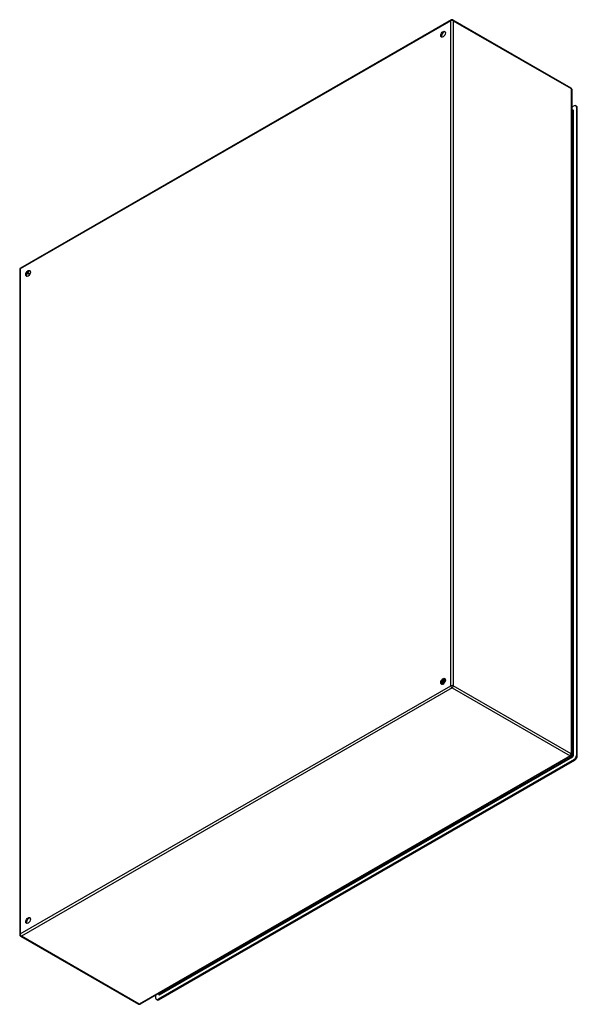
# Model space of a CAD drawing. Header units: inches. Extents: x 200.6 to 233.4, y 63.5 to 121.3.
import ezdxf

# ---------------------------------------------------------------- set-up
doc = ezdxf.new("R2010")
doc.units = ezdxf.units.IN
doc.header["$MEASUREMENT"] = 0
doc.layers.add('Visible Edges(ANSI)', color=7, linetype='Continuous', lineweight=25)
doc.layers.add('Visible Tangent Edges(ANSI)', color=7, linetype='Continuous', lineweight=25)

msp = doc.modelspace()

# ---------------------------------------------------------------- linework, layer by layer
at = {"layer": 'Visible Edges(ANSI)'}
for p, q in [((225.945, 121.308), (200.629, 106.73)), ((226.044, 121.308), (232.975, 117.317)), ((233.024, 117.231), (233.024, 78.151)), ((233.164, 116.259), (233.024, 116.179)), ((233.024, 116.018), (233.072, 115.99)), ((233.31, 116.241), (233.262, 116.269)), ((233.303, 116.179), (233.303, 78.095)), ((233.351, 78.067), (233.351, 116.151)), ((200.579, 106.644), (200.579, 67.563)), ((225.391, 82.329), (225.388, 82.33)), ((225.393, 82.314), (225.39, 82.316)), ((225.407, 82.371), (225.391, 82.362)), ((225.408, 82.335), (225.411, 82.334)), ((225.418, 82.442), (225.415, 82.443)), ((225.428, 82.294), (225.425, 82.296)), ((225.442, 82.351), (225.426, 82.342)), ((225.429, 82.309), (225.426, 82.311)), ((225.432, 82.469), (225.435, 82.468)), ((225.446, 82.317), (225.449, 82.315)), ((225.456, 82.426), (225.453, 82.427)), ((225.477, 82.331), (225.461, 82.321)), ((225.465, 82.291), (225.464, 82.291)), ((225.469, 82.454), (225.472, 82.453)), ((225.494, 82.41), (225.491, 82.411)), ((225.497, 82.57), (225.496, 82.571)), ((225.498, 82.554), (225.498, 82.535)), ((225.506, 82.439), (225.509, 82.437)), ((225.523, 82.579), (225.525, 82.577)), ((225.531, 82.554), (225.528, 82.556)), ((225.531, 82.394), (225.528, 82.395)), ((225.533, 82.534), (225.533, 82.515)), ((225.543, 82.423), (225.546, 82.422)), ((225.556, 82.562), (225.559, 82.561)), ((225.565, 82.574), (225.563, 82.576)), ((225.565, 82.538), (225.563, 82.54)), ((225.567, 82.514), (225.567, 82.495)), ((225.589, 82.545), (225.592, 82.544)), ((225.6, 82.554), (225.597, 82.555)), ((225.599, 82.522), (225.597, 82.523)), ((225.601, 82.516), (225.6, 82.516)), ((232.975, 78.065), (207.659, 63.486)), ((233.164, 77.854), (208.71, 63.772)), ((208.758, 63.744), (233.212, 77.826)), ((200.629, 67.478), (207.56, 63.486)), ((208.571, 63.853), (208.571, 64.012)), ((208.66, 63.735), (208.612, 63.763)), ((208.712, 64.093), (208.758, 64.066))]:
    msp.add_line(p, q, dxfattribs=at)
at = {"layer": 'Visible Edges(ANSI)', "flags": 128}
for points in [[(233.077, 115.989), (233.075, 115.989), (233.072, 115.99)], [(225.374, 82.353), (225.378, 82.355), (225.381, 82.356), (225.385, 82.358), (225.389, 82.36), (225.392, 82.362), (225.396, 82.364), (225.399, 82.366), (225.403, 82.369), (225.406, 82.372), (225.41, 82.374), (225.414, 82.377), (225.417, 82.38), (225.421, 82.383), (225.424, 82.387), (225.427, 82.39), (225.431, 82.394), (225.434, 82.397), (225.437, 82.401), (225.441, 82.405), (225.444, 82.409), (225.447, 82.413), (225.45, 82.417), (225.453, 82.421), (225.456, 82.426)], [(225.453, 82.427), (225.45, 82.423), (225.447, 82.419), (225.444, 82.415), (225.441, 82.411), (225.438, 82.407), (225.435, 82.403), (225.432, 82.4), (225.429, 82.396), (225.426, 82.393), (225.422, 82.389), (225.419, 82.386), (225.416, 82.383), (225.412, 82.38), (225.409, 82.377), (225.405, 82.375), (225.402, 82.372), (225.399, 82.369), (225.395, 82.367), (225.392, 82.365), (225.388, 82.363), (225.385, 82.361), (225.381, 82.359), (225.378, 82.358), (225.375, 82.356)], [(225.388, 82.33), (225.387, 82.33), (225.387, 82.33), (225.386, 82.33), (225.385, 82.33), (225.385, 82.33), (225.384, 82.33), (225.384, 82.33), (225.383, 82.33), (225.383, 82.33), (225.382, 82.33), (225.382, 82.33), (225.381, 82.33), (225.38, 82.33), (225.38, 82.33), (225.379, 82.33), (225.379, 82.33), (225.378, 82.33), (225.378, 82.33), (225.377, 82.33), (225.377, 82.33), (225.376, 82.33), (225.376, 82.33), (225.375, 82.33), (225.375, 82.33)], [(225.375, 82.329), (225.375, 82.329), (225.376, 82.329), (225.377, 82.328), (225.377, 82.328), (225.378, 82.328), (225.378, 82.328), (225.379, 82.328), (225.38, 82.328), (225.38, 82.328), (225.381, 82.328), (225.382, 82.328), (225.382, 82.328), (225.383, 82.328), (225.384, 82.328), (225.384, 82.328), (225.385, 82.328), (225.386, 82.328), (225.387, 82.328), (225.387, 82.328), (225.388, 82.328), (225.389, 82.328), (225.389, 82.329), (225.39, 82.329), (225.391, 82.329)], [(225.426, 82.311), (225.423, 82.31), (225.421, 82.31), (225.418, 82.31), (225.416, 82.31), (225.413, 82.31), (225.411, 82.31), (225.408, 82.31), (225.406, 82.31), (225.404, 82.311), (225.402, 82.311), (225.399, 82.312), (225.397, 82.313), (225.395, 82.313), (225.393, 82.314), (225.391, 82.315), (225.389, 82.316), (225.387, 82.318), (225.386, 82.319), (225.384, 82.32), (225.382, 82.322), (225.38, 82.323), (225.379, 82.325), (225.377, 82.327), (225.376, 82.329)], [(225.388, 82.33), (225.387, 82.331), (225.387, 82.332), (225.386, 82.333), (225.386, 82.334), (225.385, 82.335), (225.385, 82.336), (225.385, 82.337), (225.384, 82.338), (225.384, 82.339), (225.383, 82.34), (225.383, 82.341), (225.383, 82.342), (225.382, 82.343), (225.382, 82.344), (225.381, 82.345), (225.381, 82.346), (225.38, 82.347), (225.38, 82.349), (225.38, 82.35), (225.379, 82.351), (225.379, 82.352), (225.378, 82.353), (225.378, 82.354), (225.377, 82.355)], [(225.381, 82.396), (225.383, 82.398), (225.385, 82.399), (225.387, 82.401), (225.389, 82.402), (225.391, 82.404), (225.393, 82.405), (225.395, 82.407), (225.397, 82.409), (225.399, 82.411), (225.401, 82.413), (225.402, 82.414), (225.404, 82.416), (225.406, 82.418), (225.408, 82.42), (225.41, 82.422), (225.412, 82.424), (225.413, 82.427), (225.415, 82.429), (225.417, 82.431), (225.419, 82.433), (225.42, 82.436), (225.422, 82.438), (225.424, 82.44), (225.426, 82.443)], [(225.382, 82.4), (225.384, 82.401), (225.385, 82.403), (225.387, 82.404), (225.388, 82.406), (225.39, 82.408), (225.392, 82.409), (225.393, 82.411), (225.395, 82.412), (225.396, 82.414), (225.398, 82.416), (225.399, 82.417), (225.401, 82.419), (225.402, 82.421), (225.404, 82.423), (225.405, 82.424), (225.407, 82.426), (225.408, 82.428), (225.41, 82.43), (225.411, 82.432), (225.413, 82.434), (225.414, 82.436), (225.416, 82.438), (225.417, 82.44), (225.418, 82.442)], [(225.403, 82.346), (225.402, 82.347), (225.401, 82.347), (225.4, 82.348), (225.4, 82.348), (225.399, 82.348), (225.398, 82.349), (225.397, 82.349), (225.396, 82.35), (225.395, 82.35), (225.395, 82.351), (225.394, 82.351), (225.393, 82.352), (225.392, 82.352), (225.391, 82.353), (225.39, 82.353), (225.389, 82.353), (225.389, 82.354), (225.388, 82.354), (225.387, 82.355), (225.386, 82.355), (225.385, 82.356), (225.384, 82.356), (225.384, 82.357), (225.383, 82.357)], [(225.415, 82.443), (225.414, 82.441), (225.413, 82.439), (225.412, 82.438), (225.41, 82.436), (225.409, 82.434), (225.408, 82.433), (225.407, 82.431), (225.405, 82.429), (225.404, 82.428), (225.403, 82.426), (225.401, 82.425), (225.4, 82.423), (225.399, 82.421), (225.397, 82.42), (225.396, 82.418), (225.395, 82.417), (225.393, 82.415), (225.392, 82.414), (225.391, 82.412), (225.389, 82.411), (225.388, 82.41), (225.386, 82.408), (225.385, 82.407), (225.384, 82.406)], [(225.407, 82.337), (225.406, 82.337), (225.406, 82.336), (225.405, 82.336), (225.404, 82.336), (225.404, 82.335), (225.403, 82.335), (225.402, 82.335), (225.402, 82.334), (225.401, 82.334), (225.4, 82.334), (225.4, 82.333), (225.399, 82.333), (225.398, 82.333), (225.398, 82.332), (225.397, 82.332), (225.396, 82.331), (225.395, 82.331), (225.395, 82.331), (225.394, 82.33), (225.393, 82.33), (225.393, 82.33), (225.392, 82.329), (225.391, 82.329), (225.391, 82.329)], [(225.393, 82.314), (225.394, 82.314), (225.395, 82.313), (225.397, 82.312), (225.398, 82.312), (225.399, 82.311), (225.401, 82.311), (225.402, 82.31), (225.404, 82.31), (225.405, 82.31), (225.406, 82.309), (225.408, 82.309), (225.409, 82.309), (225.411, 82.308), (225.412, 82.308), (225.414, 82.308), (225.416, 82.308), (225.417, 82.308), (225.419, 82.308), (225.42, 82.308), (225.422, 82.308), (225.424, 82.308), (225.425, 82.309), (225.427, 82.309), (225.429, 82.309)], [(225.395, 82.364), (225.396, 82.363), (225.396, 82.361), (225.397, 82.36), (225.397, 82.359), (225.398, 82.358), (225.398, 82.357), (225.399, 82.356), (225.399, 82.354), (225.4, 82.353), (225.4, 82.352), (225.401, 82.351), (225.402, 82.35), (225.402, 82.348), (225.403, 82.347), (225.403, 82.346), (225.404, 82.345), (225.404, 82.344), (225.405, 82.343), (225.405, 82.341), (225.406, 82.34), (225.406, 82.339), (225.407, 82.338), (225.407, 82.337), (225.408, 82.335)], [(225.415, 82.443), (225.415, 82.443), (225.414, 82.444), (225.414, 82.444), (225.413, 82.444), (225.412, 82.445), (225.412, 82.445), (225.411, 82.445), (225.41, 82.446), (225.41, 82.446), (225.409, 82.446), (225.409, 82.447), (225.408, 82.447), (225.407, 82.448), (225.407, 82.448), (225.406, 82.448), (225.406, 82.449), (225.405, 82.449), (225.404, 82.449), (225.404, 82.45), (225.403, 82.45), (225.402, 82.45), (225.402, 82.451), (225.401, 82.451), (225.401, 82.452)], [(225.557, 82.385), (225.55, 82.388), (225.544, 82.39), (225.537, 82.393), (225.531, 82.396), (225.524, 82.399), (225.518, 82.402), (225.511, 82.405), (225.505, 82.408), (225.499, 82.41), (225.492, 82.413), (225.486, 82.416), (225.479, 82.419), (225.473, 82.422), (225.466, 82.425), (225.46, 82.428), (225.453, 82.43), (225.447, 82.433), (225.44, 82.436), (225.434, 82.439), (225.427, 82.442), (225.421, 82.445), (225.414, 82.448), (225.408, 82.451), (225.402, 82.453)], [(225.407, 82.371), (225.41, 82.372), (225.412, 82.374), (225.415, 82.375), (225.417, 82.377), (225.42, 82.379), (225.422, 82.381), (225.425, 82.383), (225.427, 82.385), (225.429, 82.387), (225.432, 82.389), (225.434, 82.391), (225.436, 82.394), (225.439, 82.396), (225.441, 82.398), (225.443, 82.401), (225.446, 82.403), (225.448, 82.406), (225.45, 82.409), (225.452, 82.412), (225.454, 82.414), (225.457, 82.417), (225.459, 82.42), (225.461, 82.423), (225.463, 82.426)], [(225.491, 82.411), (225.488, 82.407), (225.485, 82.402), (225.482, 82.398), (225.478, 82.394), (225.475, 82.39), (225.472, 82.386), (225.469, 82.382), (225.465, 82.378), (225.462, 82.374), (225.458, 82.371), (225.455, 82.367), (225.451, 82.364), (225.448, 82.361), (225.444, 82.358), (225.44, 82.355), (225.437, 82.352), (225.433, 82.349), (225.429, 82.347), (225.426, 82.345), (225.422, 82.342), (225.419, 82.34), (225.415, 82.339), (225.411, 82.337), (225.408, 82.335)], [(225.411, 82.334), (225.414, 82.335), (225.418, 82.337), (225.422, 82.339), (225.425, 82.341), (225.429, 82.343), (225.433, 82.345), (225.436, 82.348), (225.44, 82.35), (225.443, 82.353), (225.447, 82.356), (225.451, 82.359), (225.454, 82.362), (225.458, 82.366), (225.461, 82.369), (225.465, 82.373), (225.468, 82.376), (225.472, 82.38), (225.475, 82.384), (225.478, 82.388), (225.481, 82.392), (225.485, 82.397), (225.488, 82.401), (225.491, 82.405), (225.494, 82.41)], [(225.464, 82.291), (225.461, 82.291), (225.458, 82.29), (225.456, 82.29), (225.453, 82.29), (225.45, 82.29), (225.448, 82.29), (225.445, 82.29), (225.443, 82.29), (225.44, 82.29), (225.438, 82.291), (225.436, 82.291), (225.433, 82.292), (225.431, 82.293), (225.429, 82.294), (225.427, 82.295), (225.425, 82.296), (225.423, 82.297), (225.421, 82.298), (225.419, 82.3), (225.417, 82.301), (225.415, 82.303), (225.414, 82.305), (225.412, 82.307), (225.411, 82.309)], [(225.415, 82.479), (225.416, 82.479), (225.416, 82.478), (225.417, 82.478), (225.418, 82.478), (225.418, 82.477), (225.419, 82.477), (225.42, 82.476), (225.421, 82.476), (225.421, 82.476), (225.422, 82.475), (225.423, 82.475), (225.423, 82.474), (225.424, 82.474), (225.425, 82.474), (225.425, 82.473), (225.426, 82.473), (225.427, 82.472), (225.427, 82.472), (225.428, 82.471), (225.429, 82.471), (225.429, 82.471), (225.43, 82.47), (225.431, 82.47), (225.432, 82.469)], [(225.426, 82.311), (225.425, 82.312), (225.425, 82.313), (225.424, 82.314), (225.424, 82.315), (225.423, 82.316), (225.423, 82.317), (225.422, 82.318), (225.422, 82.319), (225.421, 82.32), (225.421, 82.321), (225.421, 82.322), (225.42, 82.323), (225.42, 82.324), (225.419, 82.325), (225.419, 82.326), (225.418, 82.327), (225.418, 82.328), (225.417, 82.329), (225.417, 82.33), (225.416, 82.331), (225.416, 82.332), (225.416, 82.334), (225.415, 82.335), (225.415, 82.336)], [(225.426, 82.443), (225.425, 82.443), (225.425, 82.443), (225.425, 82.443), (225.424, 82.442), (225.424, 82.442), (225.424, 82.442), (225.423, 82.442), (225.423, 82.442), (225.423, 82.442), (225.423, 82.442), (225.422, 82.442), (225.422, 82.442), (225.422, 82.442), (225.421, 82.442), (225.421, 82.442), (225.421, 82.442), (225.421, 82.442), (225.42, 82.442), (225.42, 82.442), (225.42, 82.442), (225.419, 82.442), (225.419, 82.442), (225.419, 82.442), (225.418, 82.442)], [(225.442, 82.326), (225.441, 82.326), (225.44, 82.327), (225.439, 82.327), (225.438, 82.328), (225.437, 82.328), (225.436, 82.329), (225.435, 82.329), (225.434, 82.33), (225.433, 82.33), (225.432, 82.331), (225.431, 82.331), (225.43, 82.332), (225.43, 82.332), (225.429, 82.333), (225.428, 82.333), (225.427, 82.334), (225.426, 82.334), (225.425, 82.335), (225.424, 82.335), (225.423, 82.336), (225.422, 82.336), (225.421, 82.337), (225.42, 82.337), (225.419, 82.338)], [(225.453, 82.427), (225.452, 82.428), (225.451, 82.428), (225.45, 82.429), (225.448, 82.43), (225.447, 82.43), (225.446, 82.431), (225.445, 82.431), (225.444, 82.432), (225.443, 82.433), (225.442, 82.433), (225.44, 82.434), (225.439, 82.435), (225.438, 82.435), (225.437, 82.436), (225.436, 82.437), (225.435, 82.437), (225.434, 82.438), (225.432, 82.439), (225.431, 82.439), (225.43, 82.44), (225.429, 82.441), (225.428, 82.441), (225.427, 82.442), (225.426, 82.443)], [(225.428, 82.294), (225.429, 82.294), (225.43, 82.293), (225.431, 82.292), (225.433, 82.292), (225.434, 82.291), (225.435, 82.291), (225.437, 82.29), (225.438, 82.29), (225.439, 82.29), (225.441, 82.289), (225.442, 82.289), (225.444, 82.289), (225.445, 82.289), (225.446, 82.288), (225.448, 82.288), (225.449, 82.288), (225.451, 82.288), (225.452, 82.288), (225.454, 82.288), (225.456, 82.288), (225.457, 82.288), (225.459, 82.288), (225.46, 82.289), (225.462, 82.289)], [(225.445, 82.318), (225.445, 82.318), (225.444, 82.317), (225.443, 82.317), (225.443, 82.316), (225.442, 82.316), (225.441, 82.316), (225.441, 82.315), (225.44, 82.315), (225.439, 82.315), (225.438, 82.314), (225.438, 82.314), (225.437, 82.313), (225.436, 82.313), (225.436, 82.313), (225.435, 82.312), (225.434, 82.312), (225.434, 82.312), (225.433, 82.311), (225.432, 82.311), (225.431, 82.311), (225.431, 82.31), (225.43, 82.31), (225.429, 82.309), (225.429, 82.309)], [(225.456, 82.535), (225.455, 82.532), (225.454, 82.529), (225.454, 82.527), (225.453, 82.524), (225.452, 82.521), (225.452, 82.518), (225.451, 82.516), (225.45, 82.513), (225.449, 82.51), (225.448, 82.507), (225.447, 82.505), (225.446, 82.502), (225.445, 82.499), (225.444, 82.496), (225.443, 82.494), (225.442, 82.491), (225.441, 82.488), (225.439, 82.485), (225.438, 82.483), (225.437, 82.48), (225.436, 82.477), (225.434, 82.475), (225.433, 82.472), (225.432, 82.469)], [(225.433, 82.345), (225.433, 82.344), (225.434, 82.343), (225.435, 82.342), (225.435, 82.341), (225.436, 82.339), (225.436, 82.338), (225.437, 82.337), (225.437, 82.336), (225.438, 82.335), (225.438, 82.333), (225.439, 82.332), (225.439, 82.331), (225.44, 82.33), (225.44, 82.329), (225.441, 82.328), (225.442, 82.326), (225.442, 82.325), (225.443, 82.324), (225.443, 82.323), (225.444, 82.322), (225.444, 82.32), (225.445, 82.319), (225.445, 82.318), (225.446, 82.317)], [(225.435, 82.468), (225.436, 82.471), (225.437, 82.474), (225.439, 82.477), (225.44, 82.48), (225.442, 82.483), (225.443, 82.486), (225.444, 82.488), (225.445, 82.491), (225.447, 82.494), (225.448, 82.497), (225.449, 82.5), (225.45, 82.503), (225.451, 82.506), (225.452, 82.509), (225.453, 82.512), (225.454, 82.515), (225.455, 82.518), (225.456, 82.521), (225.456, 82.524), (225.457, 82.527), (225.458, 82.53), (225.459, 82.533), (225.459, 82.536), (225.46, 82.539)], [(225.435, 82.468), (225.435, 82.468), (225.435, 82.468), (225.435, 82.468), (225.436, 82.468), (225.436, 82.469), (225.436, 82.469), (225.437, 82.469), (225.437, 82.469), (225.437, 82.469), (225.437, 82.469), (225.438, 82.469), (225.438, 82.469), (225.438, 82.469), (225.439, 82.469), (225.439, 82.469), (225.439, 82.469), (225.439, 82.469), (225.44, 82.469), (225.44, 82.469), (225.44, 82.469), (225.44, 82.469), (225.441, 82.469), (225.441, 82.469), (225.441, 82.47)], [(225.441, 82.47), (225.443, 82.472), (225.444, 82.475), (225.445, 82.478), (225.447, 82.481), (225.448, 82.484), (225.449, 82.487), (225.45, 82.49), (225.451, 82.494), (225.453, 82.497), (225.454, 82.5), (225.455, 82.503), (225.455, 82.506), (225.456, 82.509), (225.457, 82.512), (225.458, 82.515), (225.459, 82.518), (225.459, 82.521), (225.46, 82.524), (225.46, 82.527), (225.461, 82.53), (225.461, 82.533), (225.462, 82.536), (225.462, 82.539), (225.462, 82.542)], [(225.441, 82.47), (225.442, 82.469), (225.444, 82.468), (225.445, 82.468), (225.446, 82.467), (225.447, 82.466), (225.448, 82.466), (225.449, 82.465), (225.45, 82.464), (225.452, 82.464), (225.453, 82.463), (225.454, 82.462), (225.455, 82.462), (225.456, 82.461), (225.457, 82.46), (225.458, 82.46), (225.46, 82.459), (225.461, 82.458), (225.462, 82.458), (225.463, 82.457), (225.464, 82.457), (225.465, 82.456), (225.466, 82.455), (225.468, 82.455), (225.469, 82.454)], [(225.442, 82.351), (225.445, 82.352), (225.447, 82.354), (225.45, 82.356), (225.452, 82.357), (225.455, 82.359), (225.458, 82.361), (225.46, 82.363), (225.463, 82.366), (225.465, 82.368), (225.468, 82.37), (225.47, 82.372), (225.473, 82.375), (225.475, 82.378), (225.477, 82.38), (225.48, 82.383), (225.482, 82.386), (225.485, 82.388), (225.487, 82.391), (225.489, 82.394), (225.491, 82.397), (225.494, 82.4), (225.496, 82.403), (225.498, 82.407), (225.5, 82.41)], [(225.45, 82.283), (225.45, 82.283), (225.45, 82.283), (225.45, 82.284), (225.45, 82.284), (225.449, 82.284), (225.449, 82.284), (225.449, 82.284), (225.449, 82.285), (225.448, 82.285), (225.448, 82.285), (225.448, 82.285), (225.448, 82.286), (225.448, 82.286), (225.447, 82.286), (225.447, 82.286), (225.447, 82.287), (225.447, 82.287), (225.447, 82.287), (225.446, 82.287), (225.446, 82.287), (225.446, 82.288), (225.446, 82.288), (225.446, 82.288), (225.445, 82.288)], [(225.528, 82.395), (225.525, 82.391), (225.522, 82.386), (225.519, 82.382), (225.516, 82.378), (225.513, 82.373), (225.51, 82.369), (225.506, 82.365), (225.503, 82.361), (225.5, 82.358), (225.496, 82.354), (225.493, 82.35), (225.489, 82.347), (225.486, 82.344), (225.482, 82.34), (225.479, 82.337), (225.475, 82.334), (225.471, 82.332), (225.468, 82.329), (225.464, 82.327), (225.46, 82.324), (225.457, 82.322), (225.453, 82.32), (225.449, 82.318), (225.446, 82.317)], [(225.449, 82.315), (225.453, 82.317), (225.456, 82.319), (225.46, 82.321), (225.463, 82.323), (225.467, 82.325), (225.471, 82.328), (225.474, 82.33), (225.478, 82.333), (225.482, 82.336), (225.485, 82.339), (225.489, 82.342), (225.492, 82.345), (225.496, 82.349), (225.499, 82.352), (225.503, 82.356), (225.506, 82.36), (225.51, 82.364), (225.513, 82.368), (225.516, 82.372), (225.519, 82.376), (225.522, 82.381), (225.525, 82.385), (225.528, 82.39), (225.531, 82.394)], [(225.464, 82.291), (225.463, 82.292), (225.463, 82.293), (225.462, 82.294), (225.462, 82.295), (225.461, 82.297), (225.461, 82.298), (225.46, 82.299), (225.46, 82.3), (225.459, 82.301), (225.459, 82.302), (225.458, 82.303), (225.458, 82.304), (225.457, 82.305), (225.457, 82.306), (225.456, 82.307), (225.456, 82.308), (225.455, 82.309), (225.455, 82.31), (225.454, 82.311), (225.454, 82.312), (225.453, 82.313), (225.453, 82.315), (225.452, 82.316), (225.452, 82.317)], [(225.463, 82.426), (225.462, 82.426), (225.462, 82.426), (225.462, 82.426), (225.462, 82.426), (225.461, 82.426), (225.461, 82.426), (225.461, 82.426), (225.461, 82.426), (225.46, 82.426), (225.46, 82.426), (225.46, 82.426), (225.459, 82.426), (225.459, 82.426), (225.459, 82.426), (225.459, 82.426), (225.458, 82.426), (225.458, 82.426), (225.458, 82.426), (225.457, 82.426), (225.457, 82.426), (225.457, 82.426), (225.457, 82.426), (225.456, 82.426), (225.456, 82.426)], [(225.481, 82.306), (225.479, 82.306), (225.478, 82.307), (225.477, 82.307), (225.476, 82.308), (225.475, 82.308), (225.474, 82.309), (225.473, 82.309), (225.472, 82.31), (225.471, 82.311), (225.47, 82.311), (225.469, 82.312), (225.468, 82.312), (225.467, 82.313), (225.466, 82.313), (225.465, 82.314), (225.464, 82.314), (225.463, 82.315), (225.462, 82.315), (225.461, 82.316), (225.46, 82.316), (225.459, 82.317), (225.458, 82.318), (225.457, 82.318), (225.456, 82.319)], [(225.491, 82.411), (225.489, 82.412), (225.488, 82.412), (225.487, 82.413), (225.486, 82.414), (225.485, 82.414), (225.484, 82.415), (225.482, 82.415), (225.481, 82.416), (225.48, 82.417), (225.479, 82.417), (225.478, 82.418), (225.477, 82.419), (225.475, 82.419), (225.474, 82.42), (225.473, 82.42), (225.472, 82.421), (225.471, 82.422), (225.47, 82.422), (225.468, 82.423), (225.467, 82.424), (225.466, 82.424), (225.465, 82.425), (225.464, 82.426), (225.463, 82.426)], [(225.494, 82.57), (225.495, 82.565), (225.495, 82.561), (225.495, 82.556), (225.495, 82.552), (225.495, 82.547), (225.495, 82.542), (225.494, 82.538), (225.494, 82.533), (225.493, 82.528), (225.492, 82.523), (225.491, 82.518), (225.49, 82.513), (225.489, 82.508), (225.488, 82.503), (225.486, 82.498), (225.485, 82.493), (225.483, 82.488), (225.481, 82.483), (225.48, 82.478), (225.478, 82.473), (225.476, 82.468), (225.473, 82.464), (225.471, 82.459), (225.469, 82.454)], [(225.471, 82.327), (225.471, 82.326), (225.471, 82.325), (225.472, 82.324), (225.472, 82.323), (225.473, 82.322), (225.473, 82.321), (225.474, 82.32), (225.474, 82.319), (225.475, 82.318), (225.475, 82.317), (225.476, 82.315), (225.476, 82.314), (225.477, 82.313), (225.477, 82.312), (225.478, 82.311), (225.478, 82.31), (225.479, 82.309), (225.479, 82.308), (225.48, 82.307), (225.48, 82.306), (225.481, 82.305), (225.481, 82.304), (225.482, 82.303), (225.482, 82.302)], [(225.472, 82.453), (225.474, 82.458), (225.476, 82.463), (225.479, 82.468), (225.481, 82.473), (225.483, 82.478), (225.485, 82.483), (225.486, 82.488), (225.488, 82.493), (225.489, 82.498), (225.491, 82.503), (225.492, 82.508), (225.493, 82.513), (225.494, 82.518), (225.495, 82.523), (225.496, 82.528), (225.497, 82.533), (225.497, 82.538), (225.498, 82.543), (225.498, 82.547), (225.498, 82.552), (225.498, 82.557), (225.498, 82.561), (225.497, 82.566), (225.497, 82.57)], [(225.472, 82.453), (225.472, 82.453), (225.472, 82.453), (225.473, 82.453), (225.473, 82.453), (225.473, 82.453), (225.473, 82.453), (225.474, 82.453), (225.474, 82.453), (225.474, 82.453), (225.474, 82.453), (225.475, 82.453), (225.475, 82.453), (225.475, 82.453), (225.475, 82.453), (225.476, 82.453), (225.476, 82.453), (225.476, 82.453), (225.476, 82.453), (225.477, 82.453), (225.477, 82.453), (225.477, 82.453), (225.477, 82.453), (225.478, 82.453), (225.478, 82.453)], [(225.477, 82.331), (225.48, 82.332), (225.482, 82.334), (225.485, 82.336), (225.488, 82.338), (225.49, 82.34), (225.493, 82.342), (225.496, 82.344), (225.498, 82.346), (225.501, 82.349), (225.504, 82.351), (225.506, 82.354), (225.509, 82.356), (225.511, 82.359), (225.514, 82.362), (225.516, 82.365), (225.519, 82.368), (225.521, 82.371), (225.524, 82.374), (225.526, 82.377), (225.528, 82.38), (225.53, 82.383), (225.533, 82.387), (225.535, 82.39), (225.537, 82.393)], [(225.478, 82.453), (225.48, 82.457), (225.481, 82.46), (225.482, 82.464), (225.484, 82.467), (225.485, 82.47), (225.486, 82.474), (225.488, 82.477), (225.489, 82.481), (225.49, 82.484), (225.491, 82.488), (225.492, 82.491), (225.493, 82.495), (225.494, 82.498), (225.494, 82.502), (225.495, 82.505), (225.496, 82.509), (225.496, 82.512), (225.497, 82.515), (225.497, 82.519), (225.497, 82.522), (225.498, 82.525), (225.498, 82.529), (225.498, 82.532), (225.498, 82.535)], [(225.478, 82.453), (225.479, 82.453), (225.48, 82.452), (225.481, 82.452), (225.483, 82.451), (225.484, 82.45), (225.485, 82.45), (225.486, 82.449), (225.487, 82.448), (225.488, 82.448), (225.49, 82.447), (225.491, 82.447), (225.492, 82.446), (225.493, 82.445), (225.494, 82.445), (225.495, 82.444), (225.496, 82.443), (225.498, 82.443), (225.499, 82.442), (225.5, 82.442), (225.501, 82.441), (225.502, 82.44), (225.503, 82.44), (225.505, 82.439), (225.506, 82.439)], [(225.5, 82.41), (225.5, 82.41), (225.499, 82.41), (225.499, 82.41), (225.499, 82.41), (225.499, 82.41), (225.498, 82.41), (225.498, 82.41), (225.498, 82.41), (225.498, 82.41), (225.497, 82.41), (225.497, 82.41), (225.497, 82.41), (225.496, 82.41), (225.496, 82.41), (225.496, 82.41), (225.496, 82.41), (225.495, 82.41), (225.495, 82.41), (225.495, 82.41), (225.495, 82.41), (225.494, 82.41), (225.494, 82.41), (225.494, 82.41), (225.494, 82.41)], [(225.526, 82.555), (225.524, 82.556), (225.523, 82.556), (225.522, 82.557), (225.521, 82.558), (225.52, 82.558), (225.518, 82.559), (225.517, 82.559), (225.516, 82.56), (225.515, 82.561), (225.514, 82.561), (225.512, 82.562), (225.511, 82.562), (225.51, 82.563), (225.509, 82.564), (225.508, 82.564), (225.507, 82.565), (225.505, 82.566), (225.504, 82.566), (225.503, 82.567), (225.502, 82.567), (225.501, 82.568), (225.499, 82.569), (225.498, 82.569), (225.497, 82.57)], [(225.528, 82.556), (225.527, 82.555), (225.526, 82.555), (225.525, 82.555), (225.523, 82.555), (225.522, 82.555), (225.521, 82.554), (225.52, 82.554), (225.518, 82.554), (225.517, 82.554), (225.516, 82.553), (225.514, 82.553), (225.513, 82.553), (225.512, 82.553), (225.511, 82.553), (225.509, 82.552), (225.508, 82.552), (225.507, 82.552), (225.505, 82.552), (225.504, 82.551), (225.503, 82.551), (225.502, 82.551), (225.5, 82.551), (225.499, 82.551), (225.498, 82.55)], [(225.528, 82.395), (225.527, 82.396), (225.526, 82.397), (225.524, 82.397), (225.523, 82.398), (225.522, 82.398), (225.521, 82.399), (225.52, 82.4), (225.519, 82.4), (225.517, 82.401), (225.516, 82.401), (225.515, 82.402), (225.514, 82.403), (225.513, 82.403), (225.512, 82.404), (225.51, 82.404), (225.509, 82.405), (225.508, 82.406), (225.507, 82.406), (225.506, 82.407), (225.505, 82.407), (225.503, 82.408), (225.502, 82.409), (225.501, 82.409), (225.5, 82.41)], [(225.503, 82.575), (225.504, 82.576), (225.504, 82.576), (225.505, 82.576), (225.506, 82.576), (225.507, 82.576), (225.508, 82.576), (225.509, 82.576), (225.509, 82.576), (225.51, 82.577), (225.511, 82.577), (225.512, 82.577), (225.513, 82.577), (225.514, 82.577), (225.514, 82.577), (225.515, 82.577), (225.516, 82.578), (225.517, 82.578), (225.518, 82.578), (225.518, 82.578), (225.519, 82.578), (225.52, 82.578), (225.521, 82.578), (225.522, 82.579), (225.523, 82.579)], [(225.528, 82.556), (225.529, 82.551), (225.529, 82.547), (225.53, 82.542), (225.53, 82.538), (225.53, 82.533), (225.53, 82.528), (225.529, 82.524), (225.529, 82.519), (225.529, 82.514), (225.528, 82.509), (225.527, 82.504), (225.526, 82.499), (225.525, 82.494), (225.524, 82.489), (225.523, 82.484), (225.521, 82.479), (225.52, 82.474), (225.518, 82.469), (225.516, 82.464), (225.514, 82.458), (225.512, 82.453), (225.51, 82.448), (225.508, 82.443), (225.506, 82.439)], [(225.509, 82.437), (225.511, 82.442), (225.513, 82.447), (225.515, 82.452), (225.517, 82.457), (225.519, 82.462), (225.521, 82.467), (225.523, 82.472), (225.524, 82.478), (225.526, 82.483), (225.527, 82.488), (225.528, 82.493), (225.529, 82.498), (225.53, 82.503), (225.531, 82.508), (225.531, 82.513), (225.532, 82.518), (225.532, 82.522), (225.533, 82.527), (225.533, 82.532), (225.533, 82.537), (225.532, 82.541), (225.532, 82.546), (225.532, 82.55), (225.531, 82.554)], [(225.509, 82.437), (225.509, 82.437), (225.509, 82.437), (225.51, 82.437), (225.51, 82.437), (225.51, 82.437), (225.51, 82.437), (225.511, 82.437), (225.511, 82.437), (225.511, 82.437), (225.511, 82.437), (225.511, 82.437), (225.512, 82.437), (225.512, 82.437), (225.512, 82.437), (225.512, 82.437), (225.513, 82.437), (225.513, 82.437), (225.513, 82.437), (225.513, 82.437), (225.514, 82.437), (225.514, 82.437), (225.514, 82.437), (225.514, 82.437), (225.515, 82.437)], [(225.515, 82.437), (225.516, 82.441), (225.517, 82.444), (225.519, 82.447), (225.52, 82.45), (225.521, 82.454), (225.522, 82.457), (225.523, 82.46), (225.524, 82.464), (225.525, 82.467), (225.526, 82.47), (225.527, 82.473), (225.528, 82.477), (225.529, 82.48), (225.529, 82.483), (225.53, 82.487), (225.531, 82.49), (225.531, 82.493), (225.531, 82.496), (225.532, 82.5), (225.532, 82.503), (225.532, 82.506), (225.533, 82.509), (225.533, 82.512), (225.533, 82.515)], [(225.515, 82.437), (225.516, 82.437), (225.517, 82.436), (225.518, 82.436), (225.519, 82.435), (225.52, 82.434), (225.522, 82.434), (225.523, 82.433), (225.524, 82.433), (225.525, 82.432), (225.526, 82.431), (225.527, 82.431), (225.529, 82.43), (225.53, 82.43), (225.531, 82.429), (225.532, 82.428), (225.533, 82.428), (225.535, 82.427), (225.536, 82.427), (225.537, 82.426), (225.538, 82.425), (225.539, 82.425), (225.54, 82.424), (225.542, 82.424), (225.543, 82.423)], [(225.52, 82.585), (225.52, 82.585), (225.52, 82.585), (225.52, 82.585), (225.52, 82.584), (225.52, 82.584), (225.521, 82.584), (225.521, 82.583), (225.521, 82.583), (225.521, 82.583), (225.521, 82.583), (225.521, 82.582), (225.521, 82.582), (225.521, 82.582), (225.522, 82.582), (225.522, 82.581), (225.522, 82.581), (225.522, 82.581), (225.522, 82.58), (225.522, 82.58), (225.522, 82.58), (225.522, 82.58), (225.522, 82.579), (225.523, 82.579), (225.523, 82.579)], [(225.525, 82.577), (225.525, 82.578), (225.525, 82.578), (225.525, 82.578), (225.525, 82.579), (225.525, 82.579), (225.524, 82.58), (225.524, 82.58), (225.524, 82.58), (225.524, 82.581), (225.524, 82.581), (225.524, 82.581), (225.523, 82.582), (225.523, 82.582), (225.523, 82.583), (225.523, 82.583), (225.523, 82.583), (225.523, 82.584), (225.522, 82.584), (225.522, 82.584), (225.522, 82.585), (225.522, 82.585), (225.522, 82.585), (225.522, 82.586), (225.521, 82.586)], [(225.525, 82.577), (225.525, 82.576), (225.525, 82.576), (225.525, 82.575), (225.525, 82.574), (225.525, 82.573), (225.525, 82.572), (225.525, 82.571), (225.525, 82.57), (225.525, 82.57), (225.525, 82.569), (225.525, 82.568), (225.525, 82.567), (225.525, 82.566), (225.525, 82.565), (225.525, 82.564), (225.525, 82.564), (225.525, 82.563), (225.525, 82.562), (225.525, 82.561), (225.525, 82.56), (225.525, 82.559), (225.525, 82.558), (225.525, 82.557), (225.525, 82.556)], [(225.525, 82.556), (225.526, 82.557), (225.528, 82.557), (225.529, 82.557), (225.53, 82.557), (225.531, 82.558), (225.533, 82.558), (225.534, 82.558), (225.535, 82.558), (225.537, 82.559), (225.538, 82.559), (225.539, 82.559), (225.541, 82.559), (225.542, 82.559), (225.543, 82.56), (225.544, 82.56), (225.546, 82.56), (225.547, 82.56), (225.548, 82.561), (225.55, 82.561), (225.551, 82.561), (225.552, 82.561), (225.553, 82.562), (225.555, 82.562), (225.556, 82.562)], [(225.558, 82.539), (225.557, 82.539), (225.555, 82.54), (225.554, 82.54), (225.553, 82.541), (225.552, 82.541), (225.551, 82.542), (225.55, 82.543), (225.549, 82.543), (225.548, 82.544), (225.547, 82.544), (225.546, 82.545), (225.545, 82.545), (225.543, 82.546), (225.542, 82.547), (225.541, 82.547), (225.54, 82.548), (225.539, 82.548), (225.538, 82.549), (225.537, 82.549), (225.536, 82.55), (225.535, 82.55), (225.534, 82.551), (225.533, 82.552), (225.531, 82.552)], [(225.537, 82.393), (225.537, 82.393), (225.536, 82.393), (225.536, 82.394), (225.536, 82.394), (225.536, 82.394), (225.535, 82.394), (225.535, 82.394), (225.535, 82.394), (225.535, 82.394), (225.535, 82.394), (225.534, 82.394), (225.534, 82.394), (225.534, 82.394), (225.534, 82.394), (225.533, 82.394), (225.533, 82.394), (225.533, 82.394), (225.533, 82.394), (225.532, 82.394), (225.532, 82.394), (225.532, 82.394), (225.532, 82.394), (225.531, 82.394), (225.531, 82.394)], [(225.563, 82.54), (225.561, 82.539), (225.56, 82.539), (225.559, 82.539), (225.558, 82.539), (225.556, 82.538), (225.555, 82.538), (225.554, 82.538), (225.553, 82.538), (225.551, 82.537), (225.55, 82.537), (225.549, 82.537), (225.548, 82.537), (225.546, 82.536), (225.545, 82.536), (225.544, 82.536), (225.543, 82.536), (225.541, 82.536), (225.54, 82.535), (225.539, 82.535), (225.538, 82.535), (225.536, 82.535), (225.535, 82.534), (225.534, 82.534), (225.533, 82.534)], [(225.559, 82.561), (225.558, 82.562), (225.557, 82.564), (225.557, 82.566), (225.556, 82.567), (225.555, 82.569), (225.554, 82.57), (225.553, 82.572), (225.552, 82.573), (225.551, 82.575), (225.55, 82.576), (225.549, 82.577), (225.548, 82.579), (225.547, 82.58), (225.546, 82.581), (225.545, 82.582), (225.544, 82.584), (225.543, 82.585), (225.542, 82.586), (225.54, 82.587), (225.539, 82.588), (225.538, 82.589), (225.537, 82.59), (225.535, 82.591), (225.534, 82.592)], [(225.534, 82.592), (225.535, 82.591), (225.536, 82.59), (225.537, 82.589), (225.538, 82.588), (225.539, 82.587), (225.541, 82.586), (225.542, 82.585), (225.543, 82.584), (225.544, 82.582), (225.545, 82.581), (225.546, 82.58), (225.547, 82.579), (225.547, 82.578), (225.548, 82.576), (225.549, 82.575), (225.55, 82.574), (225.551, 82.572), (225.552, 82.571), (225.553, 82.569), (225.553, 82.568), (225.554, 82.567), (225.555, 82.565), (225.555, 82.564), (225.556, 82.562)], [(225.556, 82.384), (225.555, 82.384), (225.555, 82.385), (225.554, 82.385), (225.553, 82.386), (225.552, 82.386), (225.551, 82.386), (225.551, 82.387), (225.55, 82.387), (225.549, 82.388), (225.548, 82.388), (225.547, 82.388), (225.547, 82.389), (225.546, 82.389), (225.545, 82.389), (225.544, 82.39), (225.543, 82.39), (225.543, 82.391), (225.542, 82.391), (225.541, 82.391), (225.54, 82.392), (225.539, 82.392), (225.539, 82.393), (225.538, 82.393), (225.537, 82.393)], [(225.563, 82.54), (225.563, 82.535), (225.564, 82.531), (225.564, 82.527), (225.564, 82.522), (225.565, 82.518), (225.565, 82.513), (225.564, 82.508), (225.564, 82.503), (225.564, 82.498), (225.563, 82.494), (225.563, 82.489), (225.562, 82.484), (225.561, 82.479), (225.56, 82.474), (225.559, 82.469), (225.557, 82.463), (225.556, 82.458), (225.554, 82.453), (225.553, 82.448), (225.551, 82.443), (225.549, 82.438), (225.547, 82.433), (225.545, 82.428), (225.543, 82.423)], [(225.545, 82.582), (225.548, 82.582), (225.55, 82.581), (225.552, 82.58), (225.555, 82.579), (225.557, 82.578), (225.559, 82.577), (225.561, 82.576), (225.563, 82.575), (225.565, 82.574), (225.567, 82.573), (225.569, 82.571), (225.571, 82.57), (225.573, 82.568), (225.575, 82.566), (225.576, 82.565), (225.578, 82.563), (225.58, 82.561), (225.581, 82.559), (225.583, 82.557), (225.584, 82.555), (225.586, 82.552), (225.587, 82.55), (225.588, 82.548), (225.589, 82.545)], [(225.546, 82.422), (225.548, 82.427), (225.55, 82.432), (225.552, 82.437), (225.554, 82.442), (225.556, 82.447), (225.557, 82.452), (225.559, 82.457), (225.56, 82.462), (225.562, 82.467), (225.563, 82.472), (225.564, 82.477), (225.565, 82.482), (225.566, 82.487), (225.566, 82.492), (225.567, 82.497), (225.567, 82.502), (225.567, 82.507), (225.567, 82.512), (225.567, 82.516), (225.567, 82.521), (225.567, 82.525), (225.567, 82.53), (225.566, 82.534), (225.565, 82.538)], [(225.546, 82.422), (225.546, 82.422), (225.546, 82.422), (225.546, 82.422), (225.547, 82.422), (225.547, 82.422), (225.547, 82.422), (225.547, 82.422), (225.548, 82.422), (225.548, 82.422), (225.548, 82.422), (225.548, 82.422), (225.549, 82.422), (225.549, 82.422), (225.549, 82.422), (225.549, 82.422), (225.549, 82.422), (225.55, 82.422), (225.55, 82.422), (225.55, 82.422), (225.55, 82.421), (225.551, 82.421), (225.551, 82.421), (225.551, 82.421), (225.551, 82.421)], [(225.551, 82.421), (225.552, 82.424), (225.554, 82.428), (225.555, 82.431), (225.556, 82.434), (225.557, 82.437), (225.558, 82.44), (225.559, 82.443), (225.56, 82.446), (225.561, 82.449), (225.562, 82.453), (225.563, 82.456), (225.563, 82.459), (225.564, 82.462), (225.565, 82.465), (225.565, 82.468), (225.566, 82.471), (225.566, 82.474), (225.566, 82.477), (225.567, 82.48), (225.567, 82.483), (225.567, 82.486), (225.567, 82.489), (225.567, 82.492), (225.567, 82.495)], [(225.551, 82.421), (225.552, 82.421), (225.553, 82.421), (225.554, 82.42), (225.555, 82.42), (225.555, 82.419), (225.556, 82.419), (225.557, 82.418), (225.558, 82.418), (225.559, 82.418), (225.56, 82.417), (225.56, 82.417), (225.561, 82.416), (225.562, 82.416), (225.563, 82.416), (225.564, 82.415), (225.565, 82.415), (225.566, 82.414), (225.566, 82.414), (225.567, 82.414), (225.568, 82.413), (225.569, 82.413), (225.57, 82.412), (225.571, 82.412), (225.571, 82.412)], [(225.559, 82.561), (225.559, 82.56), (225.559, 82.559), (225.559, 82.558), (225.559, 82.557), (225.559, 82.556), (225.559, 82.555), (225.559, 82.554), (225.559, 82.554), (225.559, 82.553), (225.559, 82.552), (225.559, 82.551), (225.559, 82.55), (225.559, 82.549), (225.559, 82.548), (225.559, 82.547), (225.559, 82.546), (225.559, 82.546), (225.559, 82.545), (225.559, 82.544), (225.559, 82.543), (225.559, 82.542), (225.558, 82.541), (225.558, 82.54), (225.558, 82.539)], [(225.558, 82.539), (225.56, 82.54), (225.561, 82.54), (225.562, 82.54), (225.564, 82.54), (225.565, 82.54), (225.566, 82.541), (225.568, 82.541), (225.569, 82.541), (225.57, 82.541), (225.571, 82.542), (225.573, 82.542), (225.574, 82.542), (225.575, 82.542), (225.577, 82.543), (225.578, 82.543), (225.579, 82.543), (225.58, 82.543), (225.582, 82.544), (225.583, 82.544), (225.584, 82.544), (225.586, 82.544), (225.587, 82.545), (225.588, 82.545), (225.589, 82.545)], [(225.592, 82.544), (225.591, 82.546), (225.59, 82.547), (225.59, 82.549), (225.589, 82.55), (225.588, 82.552), (225.587, 82.553), (225.586, 82.555), (225.585, 82.556), (225.584, 82.558), (225.583, 82.559), (225.582, 82.56), (225.581, 82.561), (225.579, 82.563), (225.578, 82.564), (225.577, 82.565), (225.576, 82.566), (225.575, 82.567), (225.573, 82.568), (225.572, 82.569), (225.571, 82.57), (225.57, 82.571), (225.568, 82.572), (225.567, 82.573), (225.565, 82.574)], [(225.59, 82.522), (225.589, 82.523), (225.588, 82.523), (225.587, 82.524), (225.586, 82.524), (225.585, 82.525), (225.584, 82.525), (225.583, 82.526), (225.582, 82.526), (225.581, 82.527), (225.58, 82.527), (225.579, 82.528), (225.578, 82.528), (225.577, 82.529), (225.576, 82.529), (225.575, 82.53), (225.574, 82.53), (225.573, 82.531), (225.572, 82.531), (225.571, 82.532), (225.57, 82.532), (225.569, 82.533), (225.568, 82.533), (225.567, 82.534), (225.566, 82.534)], [(225.597, 82.523), (225.595, 82.523), (225.594, 82.523), (225.593, 82.523), (225.592, 82.522), (225.591, 82.522), (225.589, 82.522), (225.588, 82.522), (225.587, 82.521), (225.586, 82.521), (225.584, 82.521), (225.583, 82.521), (225.582, 82.52), (225.581, 82.52), (225.58, 82.52), (225.578, 82.52), (225.577, 82.519), (225.576, 82.519), (225.575, 82.519), (225.573, 82.519), (225.572, 82.518), (225.571, 82.518), (225.57, 82.518), (225.569, 82.518), (225.567, 82.517)], [(225.58, 82.562), (225.581, 82.562), (225.582, 82.562), (225.583, 82.562), (225.584, 82.561), (225.584, 82.561), (225.585, 82.561), (225.586, 82.561), (225.587, 82.56), (225.588, 82.56), (225.589, 82.56), (225.59, 82.559), (225.59, 82.559), (225.591, 82.559), (225.592, 82.558), (225.593, 82.558), (225.594, 82.557), (225.594, 82.557), (225.595, 82.557), (225.596, 82.556), (225.597, 82.556), (225.598, 82.555), (225.598, 82.555), (225.599, 82.554), (225.6, 82.554)], [(225.592, 82.544), (225.592, 82.543), (225.592, 82.542), (225.592, 82.541), (225.592, 82.54), (225.592, 82.539), (225.592, 82.539), (225.592, 82.538), (225.592, 82.537), (225.592, 82.536), (225.592, 82.535), (225.592, 82.534), (225.592, 82.533), (225.592, 82.532), (225.592, 82.531), (225.592, 82.531), (225.592, 82.53), (225.592, 82.529), (225.592, 82.528), (225.592, 82.527), (225.592, 82.526), (225.592, 82.525), (225.592, 82.524), (225.592, 82.523), (225.592, 82.522)], [(225.597, 82.523), (225.598, 82.523), (225.598, 82.523), (225.598, 82.523), (225.598, 82.523), (225.598, 82.523), (225.599, 82.523), (225.599, 82.523), (225.599, 82.523), (225.599, 82.523), (225.599, 82.523), (225.599, 82.523), (225.6, 82.524), (225.6, 82.524), (225.6, 82.524), (225.6, 82.524), (225.6, 82.524), (225.6, 82.524), (225.601, 82.524), (225.601, 82.524), (225.601, 82.524), (225.601, 82.524), (225.601, 82.524), (225.602, 82.524), (225.602, 82.524)], [(225.597, 82.523), (225.597, 82.522), (225.597, 82.521), (225.597, 82.52), (225.597, 82.519), (225.598, 82.518), (225.598, 82.517), (225.598, 82.516), (225.598, 82.515), (225.598, 82.514), (225.598, 82.513), (225.598, 82.512), (225.599, 82.511), (225.599, 82.51), (225.599, 82.509), (225.599, 82.508), (225.599, 82.507), (225.599, 82.506), (225.599, 82.505), (225.599, 82.503), (225.599, 82.502), (225.599, 82.501), (225.599, 82.5), (225.599, 82.499), (225.599, 82.498)], [(225.601, 82.512), (225.601, 82.513), (225.601, 82.513), (225.601, 82.513), (225.601, 82.514), (225.601, 82.514), (225.601, 82.515), (225.601, 82.515), (225.601, 82.516), (225.601, 82.516), (225.6, 82.516), (225.6, 82.517), (225.6, 82.517), (225.6, 82.518), (225.6, 82.518), (225.6, 82.518), (225.6, 82.519), (225.6, 82.519), (225.6, 82.52), (225.6, 82.52), (225.6, 82.521), (225.6, 82.521), (225.6, 82.521), (225.599, 82.522), (225.599, 82.522)], [(208.758, 64.066), (208.761, 64.064), (208.761, 64.063)]]:
    msp.add_lwpolyline(points, dxfattribs=at)
at = {"layer": 'Visible Edges(ANSI)'}
for centre, start, end in [((225.994, 121.222), 60.06401, 119.93599), ((232.925, 117.231), 0, 60.06401), ((200.678, 106.644), 119.93599, 180), ((232.925, 78.151), 299.93599, 0), ((200.678, 67.563), 180, 240.06401), ((207.609, 63.572), 240.06401, 299.93599)]:
    msp.add_arc(centre, 0.099, start, end, dxfattribs=at)
for centre in [(225.464, 120.465), (201.069, 106.417), (225.464, 82.449), (201.069, 68.401)]:
    msp.add_ellipse(centre, major_axis=(0.097, 0.169), ratio=0.578093, dxfattribs=at)
for centre, major_axis, start_param, end_param in [((225.512, 120.438), (0.097, 0.169), 0.24866, 2.892933), ((233.164, 116.099), (0.098, 0.171), 5.495853, 7.06665), ((233.212, 116.071), (0.098, 0.171), 5.495853, 6.283185), ((201.117, 106.389), (0.097, 0.169), 0.24866, 2.892933), ((225.512, 82.422), (0.097, 0.169), 0.24866, 2.892933), ((233.164, 78.015), (-0.098, -0.171), 0.783464, 2.354261), ((233.212, 77.987), (0.098, 0.171), 3.925057, 5.495853), ((201.117, 68.373), (0.097, 0.169), 0.24866, 2.892933), ((208.71, 63.933), (-0.098, -0.171), 5.495853, 7.06665), ((208.758, 63.905), (-0.098, -0.171), 0, 0.783464)]:
    msp.add_ellipse(centre, major_axis=major_axis, ratio=0.578093, start_param=start_param, end_param=end_param, dxfattribs=at)
at = {"layer": 'Visible Tangent Edges(ANSI)'}
for p, q in [((225.924, 121.263), (200.608, 106.684)), ((225.924, 82.182), (225.924, 121.263)), ((226.064, 121.263), (232.995, 117.271)), ((226.064, 121.263), (226.064, 82.182)), ((232.995, 117.271), (232.995, 78.191)), ((233.024, 116.008), (233.079, 115.976)), ((233.079, 116.002), (233.066, 115.994)), ((233.079, 115.976), (233.079, 78.09)), ((233.123, 78.09), (233.123, 115.976)), ((233.303, 116.179), (233.351, 116.151)), ((200.608, 106.684), (200.608, 67.604)), ((201.032, 106.466), (201.178, 106.382)), ((201.156, 106.344), (201.01, 106.428)), ((200.608, 67.604), (225.924, 82.182)), ((232.995, 78.191), (226.064, 82.182)), ((225.994, 82.061), (200.678, 67.483)), ((225.994, 82.061), (232.925, 78.07)), ((233.079, 78.09), (233.02, 78.123)), ((233.351, 78.067), (233.303, 78.095)), ((232.925, 78.07), (207.609, 63.491)), ((208.796, 64.03), (233.079, 78.014)), ((208.893, 64.137), (232.937, 77.983)), ((233.057, 78.052), (232.937, 77.983)), ((232.999, 78.085), (233.057, 78.052)), ((233.164, 77.854), (233.212, 77.826)), ((207.609, 63.491), (200.678, 67.483)), ((208.758, 63.744), (208.71, 63.772)), ((208.774, 64.068), (208.721, 64.098)), ((208.752, 64.07), (208.752, 64.055)), ((208.893, 64.137), (208.774, 64.068))]:
    msp.add_line(p, q, dxfattribs=at)
for centre, major_axis, ratio, start_param, end_param in [((225.994, 121.222), (-0.0494, 0.0858), 0.578093, 0, 0.787332), ((225.994, 121.222), (0.099, 0), 0.575862, 0.785398, 2.356194), ((225.994, 121.222), (0.0494, 0.0858), 0.578093, 5.495853, 6.283185), ((232.925, 117.231), (0.0494, 0.0858), 0.578093, 5.495853, 6.283185), ((232.925, 117.231), (0.099, 0), 0.575862, 0, 0.785398), ((233.057, 115.964), (0.0155, 0.0269), 0.578093, 5.495853, 6.283185), ((233.057, 116.014), (0.0155, -0.0269), 0.578093, 0.178676, 0.787332), ((233.079, 115.951), (0.0309, 0.0537), 0.578093, 5.495853, 7.06665), ((233.101, 115.989), (-0.031, 0), 0.575862, 0.785398, 2.356194), ((200.678, 106.644), (-0.099, 0), 0.575862, 5.497787, 6.283185), ((200.678, 106.644), (-0.0494, 0.0858), 0.578093, 0, 0.787332), ((225.994, 82.142), (0.099, 0), 0.575862, 0.785398, 2.356194), ((225.994, 82.142), (0.0494, -0.0858), 0.578093, 3.928925, 5.499721), ((225.994, 82.142), (0.0494, 0.0858), 0.578093, 3.925057, 5.495853), ((232.925, 78.151), (0.0494, 0.0858), 0.578093, 3.925057, 5.495853), ((232.925, 78.151), (0.099, 0), 0.575862, 0, 0.785398), ((232.925, 78.151), (0.0494, -0.0858), 0.578093, 5.499721, 6.283185), ((233.057, 78.077), (-0.0155, -0.0269), 0.578093, 0.783464, 2.354261), ((233.057, 78.026), (-0.0155, 0.0269), 0.578093, 3.928925, 5.499721), ((233.079, 78.064), (0.0309, 0.0537), 0.578093, 3.925057, 5.495853), ((233.101, 78.102), (0.031, 0), 0.575862, 3.926991, 5.497787), ((200.678, 67.563), (-0.099, 0), 0.575862, 5.497787, 6.283185), ((200.678, 67.563), (0.0494, -0.0858), 0.578093, 3.928925, 5.499721), ((200.678, 67.563), (-0.0494, -0.0858), 0.578093, 0, 0.783464), ((208.73, 64.068), (0.031, 0), 0.575862, 5.497787, 6.100442), ((208.796, 64.081), (-0.0309, -0.0537), 0.578093, 5.495853, 7.06665), ((208.774, 64.093), (-0.0155, -0.0269), 0.578093, 0, 0.783464), ((208.774, 64.043), (0.0155, -0.0269), 0.578093, 0.787332, 2.358128), ((207.609, 63.572), (-0.0494, -0.0858), 0.578093, 0, 0.783464), ((207.609, 63.572), (0.0494, -0.0858), 0.578093, 5.499721, 6.283185)]:
    msp.add_ellipse(centre, major_axis=major_axis, ratio=ratio, start_param=start_param, end_param=end_param, dxfattribs=at)

doc.saveas('drawing.dxf')
